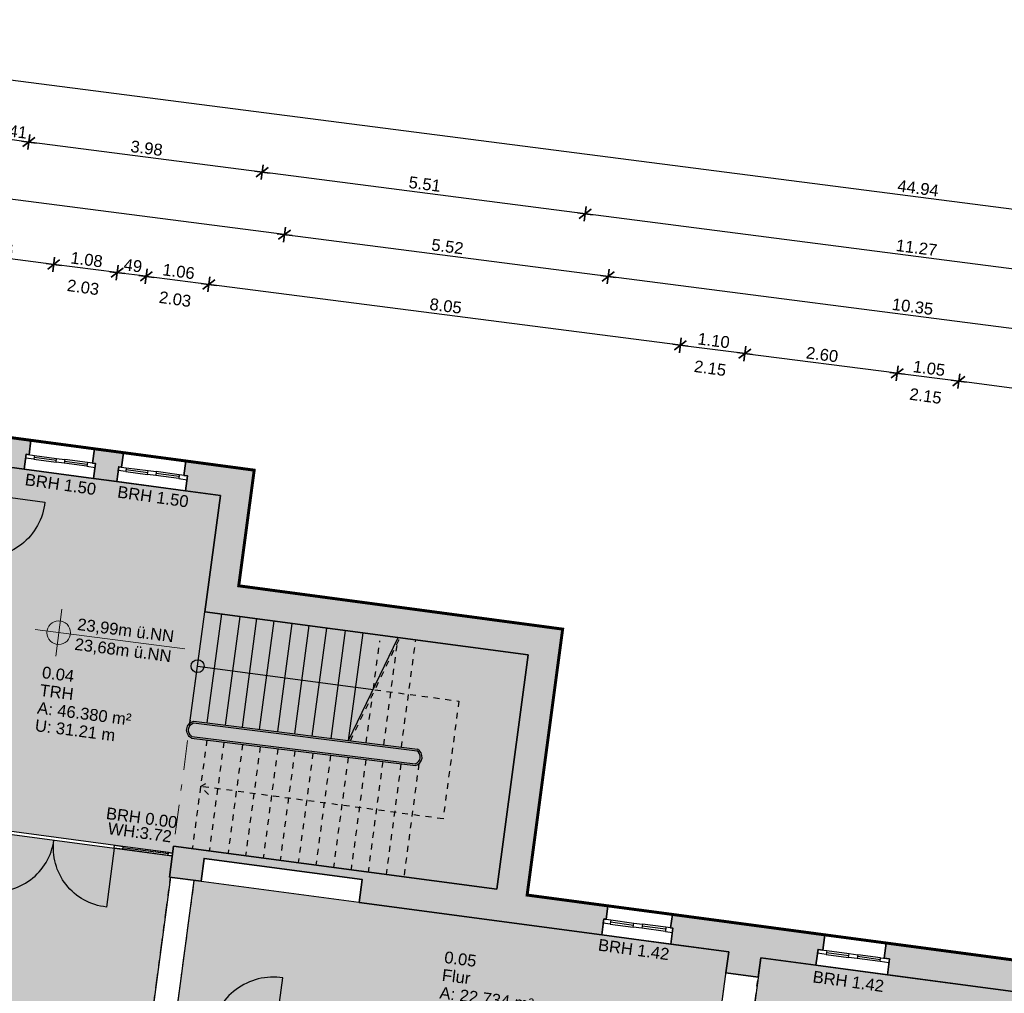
# Model space of a CAD drawing. Header units: metres. Extents: x 344112.5 to 344211.1, y 5709456.4 to 5709545.2.
# Tile 23 of 51: x 344128.7 to 344145.4, y 5709528.7 to 5709545.2. Entities that reach past the tile are written whole.
import ezdxf
from ezdxf.enums import TextEntityAlignment as Align

# ---------------------------------------------------------------- set-up
doc = ezdxf.new("R2010")
doc.units = ezdxf.units.M
doc.linetypes.add('AUSGEZOGEN', pattern=[0])
doc.linetypes.add('DASHDOT', pattern=[1, 0.5, -0.25, 0, -0.25])
for name, color, linetype in [('Bemassung', 7, 'Continuous'), ('Polygonflächen', 7, 'Continuous'), ('Öffnungen', 7, 'Continuous')]:
    doc.layers.add(name, color=color, linetype=linetype)
doc.layers.add('BGF', color=2, linetype='Continuous', plot=False)
for name, color, linetype, lineweight in [('Decke', 7, 'DASHDOT', 18), ('Fenster', 7, 'AUSGEZOGEN', 25), ('Geländer', 7, 'Continuous', 25), ('Schraffur', 8, 'Continuous', 25), ('Text', 7, 'Continuous', 13), ('Treppe', 7, 'AUSGEZOGEN', 25), ('Türen', 7, 'AUSGEZOGEN', 25), ('Wand', 7, 'AUSGEZOGEN', 35)]:
    doc.layers.add(name, color=color, linetype=linetype, lineweight=lineweight)
doc.styles.get("Standard").update_dxf_attribs({"font": 'arial.ttf'})
doc.dimstyles.new('1', dxfattribs={"dimtxt": 0.2, "dimasz": 0.005, "dimexe": 0.08, "dimexo": 0, "dimgap": 0.05, "dimtad": 3, "dimzin": 3, "dimdsep": 46, "dimtxsty": 'Standard', "dimblk": '1000hands_BEMPFEIL', "dimcen": 1, "dimdle": 0.08, "dimse1": 1, "dimse2": 1, "dimclre": 256, "dimazin": 2, "dimtfac": 1, "dimtix": 1, "dimtmove": 2, "dimatfit": 3, "dimldrblk": '1000hands_BEMPFEIL', "dimfxl": 1, "dimtolj": 1, "dimtzin": 0, "dimarcsym": 0})
doc.dimstyles.new('Copy of 1', dxfattribs={"dimtxt": 0.2, "dimasz": 0.005, "dimexe": 0.08, "dimexo": 0, "dimgap": 0.05, "dimtad": 3, "dimdec": 0, "dimlfac": 100, "dimzin": 3, "dimdsep": 46, "dimtxsty": 'Standard', "dimblk": '1000hands_BEMPFEIL', "dimcen": 1, "dimdle": 0.08, "dimse1": 1, "dimse2": 1, "dimclre": 256, "dimazin": 2, "dimtfac": 1, "dimtdec": 0, "dimtix": 1, "dimtmove": 2, "dimatfit": 3, "dimldrblk": '1000hands_BEMPFEIL', "dimfxl": 1, "dimtolj": 1, "dimtzin": 0, "dimarcsym": 0})

# ---------------------------------------------------------------- blocks, each defined once
blk = doc.blocks.new('1000hands_BEMPFEIL')
at = {"color": 0}
for p, q in [((-25.4, 0), (25.4, 0)), ((-18, -18), (18, 18)), ((0, -25.4), (0, 25.4))]:
    blk.add_line(p, q, dxfattribs=at)
blk = doc.blocks.new('*D300')
at = {"layer": 'Bemassung', "color": 0, "lineweight": -2, "transparency": 16777216}
blk.add_line((344147.104, 5709538.716), (344144.644, 5709539.034), dxfattribs=at)
at = {"layer": 'Defpoints', "color": 0, "transparency": 16777216}
for p in [(344144.639, 5709539.035), (344143.412, 5709529.528, 0), (344145.88, 5709529.199, 0)]:
    blk.add_point(p, dxfattribs=at)
at = {"layer": 'Bemassung', "color": 0, "lineweight": -2, "transparency": 16777216, "xscale": 0.005, "yscale": 0.005, "zscale": 0.005}
for p, rotation in [((344144.639, 5709539.035), 172.6453569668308), ((344147.108, 5709538.716), 352.6453569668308)]:
    blk.add_blockref('1000hands_BEMPFEIL', p, dxfattribs=dict(at, rotation=rotation))
at = {"layer": 'Bemassung', "color": 0, "transparency": 16777216, "insert": (344145.893, 5709539.026), "char_height": 0.2, "attachment_point": 5, "rotation": 352.6454}
blk.add_mtext('\\A1;2.49', dxfattribs=at)
blk = doc.blocks.new('*D301')
at = {"layer": 'Bemassung', "color": 0, "lineweight": -2, "transparency": 16777216}
blk.add_line((344144.634, 5709539.035), (344143.603, 5709539.168), dxfattribs=at)
at = {"layer": 'Defpoints', "color": 0, "transparency": 16777216}
for p in [(344143.598, 5709539.169), (344142.371, 5709529.667, 0), (344143.412, 5709529.528, 0)]:
    blk.add_point(p, dxfattribs=at)
at = {"layer": 'Bemassung', "color": 0, "lineweight": -2, "transparency": 16777216, "xscale": 0.005, "yscale": 0.005, "zscale": 0.005}
for p, rotation in [((344143.598, 5709539.169), 172.6453569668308), ((344144.639, 5709539.035), 352.6453569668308)]:
    blk.add_blockref('1000hands_BEMPFEIL', p, dxfattribs=dict(at, rotation=rotation))
at = {"layer": 'Bemassung', "color": 0, "transparency": 16777216, "insert": (344144.138, 5709539.253), "char_height": 0.2, "attachment_point": 5, "rotation": 352.6454}
blk.add_mtext('\\A1;1.05', dxfattribs=at)
blk = doc.blocks.new('*D302')
at = {"layer": 'Bemassung', "color": 0, "lineweight": -2, "transparency": 16777216}
blk.add_line((344143.593, 5709539.17), (344141.024, 5709539.501), dxfattribs=at)
at = {"layer": 'Defpoints', "color": 0, "transparency": 16777216}
for p in [(344141.019, 5709539.502), (344139.794, 5709530.012, 0), (344142.371, 5709529.667, 0)]:
    blk.add_point(p, dxfattribs=at)
at = {"layer": 'Bemassung', "color": 0, "lineweight": -2, "transparency": 16777216, "xscale": 0.005, "yscale": 0.005, "zscale": 0.005}
for p, rotation in [((344141.019, 5709539.502), 172.6453569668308), ((344143.598, 5709539.169), 352.6453569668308)]:
    blk.add_blockref('1000hands_BEMPFEIL', p, dxfattribs=dict(at, rotation=rotation))
at = {"layer": 'Bemassung', "color": 0, "transparency": 16777216, "insert": (344142.328, 5709539.486), "char_height": 0.2, "attachment_point": 5, "rotation": 352.6454}
blk.add_mtext('\\A1;2.60', dxfattribs=at)
blk = doc.blocks.new('*D303')
at = {"layer": 'Bemassung', "color": 0, "lineweight": -2, "transparency": 16777216}
blk.add_line((344141.014, 5709539.502), (344139.933, 5709539.642), dxfattribs=at)
at = {"layer": 'Defpoints', "color": 0, "transparency": 16777216}
for p in [(344139.928, 5709539.643), (344138.704, 5709530.157, 0), (344139.794, 5709530.012, 0)]:
    blk.add_point(p, dxfattribs=at)
at = {"layer": 'Bemassung', "color": 0, "lineweight": -2, "transparency": 16777216, "xscale": 0.005, "yscale": 0.005, "zscale": 0.005}
for p, rotation in [((344139.928, 5709539.643), 172.6453569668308), ((344141.019, 5709539.502), 352.6453569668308)]:
    blk.add_blockref('1000hands_BEMPFEIL', p, dxfattribs=dict(at, rotation=rotation))
at = {"layer": 'Bemassung', "color": 0, "transparency": 16777216, "insert": (344140.493, 5709539.723), "char_height": 0.2, "attachment_point": 5, "rotation": 352.6454}
blk.add_mtext('\\A1;1.10', dxfattribs=at)
blk = doc.blocks.new('*D304')
at = {"layer": 'Bemassung', "color": 0, "lineweight": -2, "transparency": 16777216}
blk.add_line((344139.923, 5709539.643), (344131.953, 5709540.672), dxfattribs=at)
at = {"layer": 'Defpoints', "color": 0, "transparency": 16777216}
for p in [(344131.949, 5709540.673), (344131.563, 5709537.685, 0), (344138.704, 5709530.157, 0)]:
    blk.add_point(p, dxfattribs=at)
at = {"layer": 'Bemassung', "color": 0, "lineweight": -2, "transparency": 16777216, "xscale": 0.005, "yscale": 0.005, "zscale": 0.005}
for p, rotation in [((344131.949, 5709540.673), 172.6453569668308), ((344139.928, 5709539.643), 352.6453569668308)]:
    blk.add_blockref('1000hands_BEMPFEIL', p, dxfattribs=dict(at, rotation=rotation))
at = {"layer": 'Bemassung', "color": 0, "transparency": 16777216, "insert": (344135.958, 5709540.308), "char_height": 0.2, "attachment_point": 5, "rotation": 352.6454}
blk.add_mtext('\\A1;8.05', dxfattribs=at)
blk = doc.blocks.new('*D305')
at = {"layer": 'Bemassung', "color": 0, "lineweight": -2, "transparency": 16777216}
blk.add_line((344131.944, 5709540.673), (344130.897, 5709540.808), dxfattribs=at)
at = {"layer": 'Defpoints', "color": 0, "transparency": 16777216}
for p in [(344130.892, 5709540.809), (344130.507, 5709537.826, 0), (344131.563, 5709537.685, 0)]:
    blk.add_point(p, dxfattribs=at)
at = {"layer": 'Bemassung', "color": 0, "lineweight": -2, "transparency": 16777216, "xscale": 0.005, "yscale": 0.005, "zscale": 0.005}
for p, rotation in [((344130.892, 5709540.809), 172.6453569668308), ((344131.949, 5709540.673), 352.6453569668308)]:
    blk.add_blockref('1000hands_BEMPFEIL', p, dxfattribs=dict(at, rotation=rotation))
at = {"layer": 'Bemassung', "color": 0, "transparency": 16777216, "insert": (344131.44, 5709540.892), "char_height": 0.2, "attachment_point": 5, "rotation": 352.6454}
blk.add_mtext('\\A1;1.06', dxfattribs=at)
blk = doc.blocks.new('*D306')
at = {"layer": 'Bemassung', "color": 0, "lineweight": -2, "transparency": 16777216}
blk.add_line((344130.887, 5709540.81), (344130.406, 5709540.872), dxfattribs=at)
at = {"layer": 'Defpoints', "color": 0, "transparency": 16777216}
for p in [(344130.401, 5709540.872), (344130.017, 5709537.891, 0), (344130.507, 5709537.826, 0)]:
    blk.add_point(p, dxfattribs=at)
at = {"layer": 'Bemassung', "color": 0, "lineweight": -2, "transparency": 16777216, "xscale": 0.005, "yscale": 0.005, "zscale": 0.005}
for p, rotation in [((344130.401, 5709540.872), 172.6453569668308), ((344130.892, 5709540.809), 352.6453569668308)]:
    blk.add_blockref('1000hands_BEMPFEIL', p, dxfattribs=dict(at, rotation=rotation))
at = {"layer": 'Bemassung', "color": 0, "transparency": 16777216, "insert": (344130.666, 5709540.991), "char_height": 0.2, "attachment_point": 5, "rotation": 352.6454}
blk.add_mtext('\\A1;49', dxfattribs=at)
blk = doc.blocks.new('*D307')
at = {"layer": 'Bemassung', "color": 0, "lineweight": -2, "transparency": 16777216}
blk.add_line((344130.396, 5709540.873), (344129.33, 5709541.01), dxfattribs=at)
at = {"layer": 'Defpoints', "color": 0, "transparency": 16777216}
for p in [(344129.325, 5709541.011), (344128.941, 5709538.035, 0), (344130.017, 5709537.891, 0)]:
    blk.add_point(p, dxfattribs=at)
at = {"layer": 'Bemassung', "color": 0, "lineweight": -2, "transparency": 16777216, "xscale": 0.005, "yscale": 0.005, "zscale": 0.005}
for p, rotation in [((344129.325, 5709541.011), 172.6453569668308), ((344130.401, 5709540.872), 352.6453569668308)]:
    blk.add_blockref('1000hands_BEMPFEIL', p, dxfattribs=dict(at, rotation=rotation))
at = {"layer": 'Bemassung', "color": 0, "transparency": 16777216, "insert": (344129.883, 5709541.093), "char_height": 0.2, "attachment_point": 5, "rotation": 352.6454}
blk.add_mtext('\\A1;1.08', dxfattribs=at)
blk = doc.blocks.new('*D308')
at = {"layer": 'Bemassung', "color": 0, "lineweight": -2, "transparency": 16777216}
blk.add_line((344129.32, 5709541.012), (344127.386, 5709541.261), dxfattribs=at)
at = {"layer": 'Defpoints', "color": 0, "transparency": 16777216}
for p in [(344127.381, 5709541.262), (344126.998, 5709538.294, 0), (344128.941, 5709538.035, 0)]:
    blk.add_point(p, dxfattribs=at)
at = {"layer": 'Bemassung', "color": 0, "lineweight": -2, "transparency": 16777216, "xscale": 0.005, "yscale": 0.005, "zscale": 0.005}
for p, rotation in [((344127.381, 5709541.262), 172.6453569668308), ((344129.325, 5709541.011), 352.6453569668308)]:
    blk.add_blockref('1000hands_BEMPFEIL', p, dxfattribs=dict(at, rotation=rotation))
at = {"layer": 'Bemassung', "color": 0, "transparency": 16777216, "insert": (344128.373, 5709541.287), "char_height": 0.2, "attachment_point": 5, "rotation": 352.6454}
blk.add_mtext('\\A1;1.96', dxfattribs=at)
blk = doc.blocks.new('*D313')
at = {"layer": 'Bemassung', "color": 0, "lineweight": -2, "transparency": 16777216}
blk.add_line((344148.967, 5709539.484), (344138.713, 5709540.808), dxfattribs=at)
at = {"layer": 'Defpoints', "color": 0, "transparency": 16777216}
for p in [(344138.708, 5709540.808), (344137.937, 5709534.84, 0), (344148.195, 5709533.459, 0)]:
    blk.add_point(p, dxfattribs=at)
at = {"layer": 'Bemassung', "color": 0, "lineweight": -2, "transparency": 16777216, "xscale": 0.005, "yscale": 0.005, "zscale": 0.005}
for p, rotation in [((344138.708, 5709540.808), 172.6453569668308), ((344148.972, 5709539.484), 352.6453569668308)]:
    blk.add_blockref('1000hands_BEMPFEIL', p, dxfattribs=dict(at, rotation=rotation))
at = {"layer": 'Bemassung', "color": 0, "transparency": 16777216, "insert": (344143.859, 5709540.297), "char_height": 0.2, "attachment_point": 5, "rotation": 352.6454}
blk.add_mtext('\\A1;10.35', dxfattribs=at)
blk = doc.blocks.new('*D258')
at = {"layer": 'Bemassung', "color": 0, "lineweight": -2, "transparency": 16777216}
blk.add_line((344138.703, 5709540.809), (344133.237, 5709541.515), dxfattribs=at)
at = {"layer": 'Defpoints', "color": 0, "transparency": 16777216}
for p in [(344133.232, 5709541.515), (344132.718, 5709537.53, 0), (344137.937, 5709534.84, 0)]:
    blk.add_point(p, dxfattribs=at)
at = {"layer": 'Bemassung', "color": 0, "lineweight": -2, "transparency": 16777216, "xscale": 0.005, "yscale": 0.005, "zscale": 0.005}
for p, rotation in [((344133.232, 5709541.515), 172.6453569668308), ((344138.708, 5709540.808), 352.6453569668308)]:
    blk.add_blockref('1000hands_BEMPFEIL', p, dxfattribs=dict(at, rotation=rotation))
at = {"layer": 'Bemassung', "color": 0, "transparency": 16777216, "insert": (344135.989, 5709541.313), "char_height": 0.2, "attachment_point": 5, "rotation": 352.6454}
blk.add_mtext('\\A1;5.52', dxfattribs=at)
blk = doc.blocks.new('*D259')
at = {"layer": 'Bemassung', "color": 0, "lineweight": -2, "transparency": 16777216}
blk.add_line((344133.227, 5709541.516), (344121.397, 5709543.043), dxfattribs=at)
at = {"layer": 'Defpoints', "color": 0, "transparency": 16777216}
for p in [(344121.392, 5709543.043), (344120.884, 5709539.111, 0), (344132.718, 5709537.53, 0)]:
    blk.add_point(p, dxfattribs=at)
at = {"layer": 'Bemassung', "color": 0, "lineweight": -2, "transparency": 16777216, "xscale": 0.005, "yscale": 0.005, "zscale": 0.005}
for p, rotation in [((344121.392, 5709543.043), 172.6453569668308), ((344133.232, 5709541.515), 352.6453569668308)]:
    blk.add_blockref('1000hands_BEMPFEIL', p, dxfattribs=dict(at, rotation=rotation))
at = {"layer": 'Bemassung', "color": 0, "transparency": 16777216, "insert": (344127.331, 5709542.43), "char_height": 0.2, "attachment_point": 5, "rotation": 352.6454}
blk.add_mtext('\\A1;11.94', dxfattribs=at)
blk = doc.blocks.new('*D267')
at = {"layer": 'Bemassung', "color": 0, "lineweight": -2, "transparency": 16777216}
blk.add_line((344149.49, 5709540.425), (344138.323, 5709541.866), dxfattribs=at)
at = {"layer": 'Defpoints', "color": 0, "transparency": 16777216}
for p in [(344138.318, 5709541.867), (344137.354, 5709534.404, 0), (344148.538, 5709533.01, 0)]:
    blk.add_point(p, dxfattribs=at)
at = {"layer": 'Bemassung', "color": 0, "lineweight": -2, "transparency": 16777216, "xscale": 0.005, "yscale": 0.005, "zscale": 0.005}
for p, rotation in [((344138.318, 5709541.867), 172.6453569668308), ((344149.495, 5709540.424), 352.6453569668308)]:
    blk.add_blockref('1000hands_BEMPFEIL', p, dxfattribs=dict(at, rotation=rotation))
at = {"layer": 'Bemassung', "color": 0, "transparency": 16777216, "insert": (344143.926, 5709541.295), "char_height": 0.2, "attachment_point": 5, "rotation": 352.6454}
blk.add_mtext('\\A1;11.27', dxfattribs=at)
blk = doc.blocks.new('*D268')
at = {"layer": 'Bemassung', "color": 0, "lineweight": -2, "transparency": 16777216}
blk.add_line((344138.313, 5709541.868), (344132.857, 5709542.572), dxfattribs=at)
at = {"layer": 'Defpoints', "color": 0, "transparency": 16777216}
for p in [(344132.852, 5709542.572), (344132.146, 5709537.102, 0), (344137.354, 5709534.404, 0)]:
    blk.add_point(p, dxfattribs=at)
at = {"layer": 'Bemassung', "color": 0, "lineweight": -2, "transparency": 16777216, "xscale": 0.005, "yscale": 0.005, "zscale": 0.005}
for p, rotation in [((344132.852, 5709542.572), 172.6453569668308), ((344138.318, 5709541.867), 352.6453569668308)]:
    blk.add_blockref('1000hands_BEMPFEIL', p, dxfattribs=dict(at, rotation=rotation))
at = {"layer": 'Bemassung', "color": 0, "transparency": 16777216, "insert": (344135.604, 5709542.371), "char_height": 0.2, "attachment_point": 5, "rotation": 352.6454}
blk.add_mtext('\\A1;5.51', dxfattribs=at)
blk = doc.blocks.new('*D269')
at = {"layer": 'Bemassung', "color": 0, "lineweight": -2, "transparency": 16777216}
blk.add_line((344132.847, 5709542.573), (344128.909, 5709543.081), dxfattribs=at)
at = {"layer": 'Defpoints', "color": 0, "transparency": 16777216}
for p in [(344128.904, 5709543.082), (344128.201, 5709537.629, 0), (344132.146, 5709537.102, 0)]:
    blk.add_point(p, dxfattribs=at)
at = {"layer": 'Bemassung', "color": 0, "lineweight": -2, "transparency": 16777216, "xscale": 0.005, "yscale": 0.005, "zscale": 0.005}
for p, rotation in [((344128.904, 5709543.082), 172.6453569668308), ((344132.852, 5709542.572), 352.6453569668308)]:
    blk.add_blockref('1000hands_BEMPFEIL', p, dxfattribs=dict(at, rotation=rotation))
at = {"layer": 'Bemassung', "color": 0, "transparency": 16777216, "insert": (344130.898, 5709542.978), "char_height": 0.2, "attachment_point": 5, "rotation": 352.6454}
blk.add_mtext('\\A1;3.98', dxfattribs=at)
blk = doc.blocks.new('*D270')
at = {"layer": 'Bemassung', "color": 0, "lineweight": -2, "transparency": 16777216}
blk.add_line((344128.899, 5709543.083), (344128.503, 5709543.134), dxfattribs=at)
at = {"layer": 'Defpoints', "color": 0, "transparency": 16777216}
for p in [(344128.498, 5709543.134), (344127.795, 5709537.684, 0), (344128.201, 5709537.629, 0)]:
    blk.add_point(p, dxfattribs=at)
at = {"layer": 'Bemassung', "color": 0, "lineweight": -2, "transparency": 16777216, "xscale": 0.005, "yscale": 0.005, "zscale": 0.005}
for p, rotation in [((344128.498, 5709543.134), 172.6453569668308), ((344128.904, 5709543.082), 352.6453569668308)]:
    blk.add_blockref('1000hands_BEMPFEIL', p, dxfattribs=dict(at, rotation=rotation))
at = {"layer": 'Bemassung', "color": 0, "transparency": 16777216, "insert": (344128.72, 5709543.257), "char_height": 0.2, "attachment_point": 5, "rotation": 352.6454}
blk.add_mtext('\\A1;41', dxfattribs=at)
blk = doc.blocks.new('*D46')
at = {"layer": 'Bemassung', "color": 0, "lineweight": -2, "transparency": 16777216}
blk.add_line((344166.211, 5709539.275), (344121.653, 5709545.026), dxfattribs=at)
at = {"layer": 'Defpoints', "color": 0, "transparency": 16777216}
for p in [(344121.648, 5709545.027), (344120.884, 5709539.111, 0), (344165.434, 5709533.214, 0)]:
    blk.add_point(p, dxfattribs=at)
at = {"layer": 'Bemassung', "color": 0, "lineweight": -2, "transparency": 16777216, "xscale": 0.005, "yscale": 0.005, "zscale": 0.005}
for p, rotation in [((344121.648, 5709545.027), 172.6453569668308), ((344166.216, 5709539.274), 352.6453569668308)]:
    blk.add_blockref('1000hands_BEMPFEIL', p, dxfattribs=dict(at, rotation=rotation))
at = {"layer": 'Bemassung', "color": 0, "transparency": 16777216, "insert": (344143.952, 5709542.301), "char_height": 0.2, "attachment_point": 5, "rotation": 352.6454}
blk.add_mtext('\\A1;44.94', dxfattribs=at)
blk = doc.blocks.new('*D35')
at = {"layer": 'Bemassung', "color": 0, "lineweight": -2, "transparency": 16777216}
blk.add_line((344112.605, 5709515.749), (344115.706, 5709539.775), dxfattribs=at)
at = {"layer": 'Defpoints', "color": 0, "transparency": 16777216}
for p in [(344115.707, 5709539.78), (344120.884, 5709539.111, 0), (344150.937, 5709510.797, 0)]:
    blk.add_point(p, dxfattribs=at)
at = {"layer": 'Bemassung', "color": 0, "lineweight": -2, "transparency": 16777216, "xscale": 0.005, "yscale": 0.005, "zscale": 0.005}
for p, rotation in [((344115.707, 5709539.78), 82.6453569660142), ((344112.605, 5709515.744), 262.6453569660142)]:
    blk.add_blockref('1000hands_BEMPFEIL', p, dxfattribs=dict(at, rotation=rotation))
at = {"layer": 'Bemassung', "color": 0, "transparency": 16777216, "insert": (344114.005, 5709527.781), "char_height": 0.2, "attachment_point": 5, "rotation": 82.6454}
blk.add_mtext('\\A1;24.23', dxfattribs=at)

msp = doc.modelspace()

# ---------------------------------------------------------------- hatches: boundary and pattern name
at = {"layer": 'Polygonflächen'}
h = msp.add_hatch(color=254, dxfattribs=at)
h.dxf.hatch_style = 1
h.paths.add_polyline_path([(344137.354, 5709534.404), (344131.883, 5709535.135), (344132.146, 5709537.102), (344128.201, 5709537.629), (344127.392, 5709531.578), (344131.337, 5709531.051), (344131.353, 5709531.17), (344136.825, 5709530.439)])
h = msp.add_hatch(color=254, dxfattribs=at)
h.dxf.hatch_style = 1
h.paths.add_polyline_path([(344131.303, 5709530.642), (344131.283, 5709530.645), (344131.331, 5709531.001), (344127.386, 5709531.529), (344126.872, 5709527.461), (344125.906, 5709520.225), (344129.841, 5709519.699)])
h = msp.add_hatch(color=254, dxfattribs=at)
h.dxf.hatch_style = 1
h.paths.add_polyline_path([(344140.749, 5709529.38), (344131.699, 5709530.589), (344131.369, 5709528.121), (344140.419, 5709526.912)])
h = msp.add_hatch(color=254, dxfattribs=at)
h.dxf.hatch_style = 1
edge = h.paths.add_edge_path()
edge.add_line((344153.135, 5709527.694), (344149.517, 5709528.178))
edge.add_line((344149.517, 5709528.178), (344149.346, 5709528.459))
edge.add_line((344149.346, 5709528.459), (344149.24, 5709528.473))
edge.add_line((344149.24, 5709528.473), (344148.335, 5709528.594))
edge.add_line((344148.335, 5709528.594), (344148.252, 5709528.605))
edge.add_arc((344148.4, 5709528.266), 0.37, 113.4399, 137.4021)
edge.add_arc((344150.626, 5709526.057), 3.505, 135.4533, 138.4934)
edge.add_line((344148, 5709528.38), (344141.29, 5709529.277))
edge.add_line((344141.29, 5709529.277), (344140.985, 5709526.997))
edge.add_line((344140.985, 5709526.997), (344141.382, 5709526.905))
edge.add_line((344141.382, 5709526.905), (344141.365, 5709526.775))
edge.add_line((344141.365, 5709526.775), (344152.808, 5709525.246))
edge.add_line((344152.808, 5709525.246), (344153.135, 5709527.694))
at = {"layer": 'Schraffur'}
h = msp.add_hatch(color=256, dxfattribs=at)
h.dxf.hatch_style = 1
h.paths.add_polyline_path([(344128.941, 5709538.035), (344126.998, 5709538.294), (344126.961, 5709538.017), (344127.06, 5709538.004), (344127.031, 5709537.786), (344127.795, 5709537.684), (344127.728, 5709537.183), (344128.134, 5709537.129), (344128.201, 5709537.629), (344128.825, 5709537.546), (344128.859, 5709537.799), (344128.909, 5709537.792)])
h = msp.add_hatch(color=256, dxfattribs=at)
h.dxf.hatch_style = 1
h.paths.add_polyline_path([(344130.507, 5709537.826), (344130.017, 5709537.891), (344129.984, 5709537.648), (344130.034, 5709537.642), (344130, 5709537.389), (344130.391, 5709537.337), (344130.425, 5709537.589), (344130.475, 5709537.583)])
h = msp.add_hatch(color=256, dxfattribs=at)
h.dxf.hatch_style = 1
h.paths.add_polyline_path([(344132.718, 5709537.53), (344131.563, 5709537.685), (344131.53, 5709537.442), (344131.59, 5709537.434), (344131.556, 5709537.181), (344132.146, 5709537.102), (344131.883, 5709535.135), (344137.354, 5709534.404), (344136.825, 5709530.439), (344131.353, 5709531.17), (344131.283, 5709530.645), (344131.818, 5709530.573), (344131.87, 5709530.96), (344134.546, 5709530.602), (344134.494, 5709530.215), (344138.598, 5709529.667), (344138.634, 5709529.935), (344138.673, 5709529.929), (344138.704, 5709530.157), (344137.336, 5709530.34), (344137.937, 5709534.84), (344132.456, 5709535.573)])
h = msp.add_hatch(color=256, dxfattribs=at)
h.dxf.hatch_style = 1
h.paths.add_polyline_path([(344142.258, 5709529.42), (344142.337, 5709529.41), (344142.371, 5709529.667), (344139.794, 5709530.012), (344139.764, 5709529.784), (344139.803, 5709529.778), (344139.768, 5709529.511), (344140.749, 5709529.38), (344140.701, 5709529.023), (344141.246, 5709528.95), (344141.29, 5709529.277), (344142.222, 5709529.153)])
h = msp.add_hatch(color=256, dxfattribs=at)
h.dxf.hatch_style = 1
h.paths.add_polyline_path([(344145.768, 5709528.961), (344145.847, 5709528.951), (344145.88, 5709529.199), (344143.412, 5709529.528), (344143.378, 5709529.271), (344143.467, 5709529.259), (344143.431, 5709528.991), (344145.731, 5709528.684)])
at = {"layer": 'Text'}
h = msp.add_hatch(color=256, dxfattribs=at)
h.dxf.hatch_style = 1
h.paths.add_polyline_path([(344129.608, 5709534.754), (344129.212, 5709534.805, 1)])

# ---------------------------------------------------------------- linework, layer by layer
at = {"layer": 'BGF', "const_width": 0.05, "elevation": 0}
msp.add_lwpolyline([(344120.884, 5709539.111), (344122.191, 5709538.937), (344123.807, 5709538.721), (344125.393, 5709538.509), (344126.998, 5709538.294), (344128.941, 5709538.035), (344130.017, 5709537.891), (344130.507, 5709537.826), (344131.563, 5709537.685), (344132.718, 5709537.53), (344132.456, 5709535.573), (344137.937, 5709534.84), (344137.336, 5709530.34), (344138.704, 5709530.157), (344139.794, 5709530.012), (344142.371, 5709529.667), (344143.412, 5709529.528), (344145.88, 5709529.199)], dxfattribs=at)
at = {"layer": 'Decke', "elevation": 0}
for points in [[(344131.883, 5709535.135), (344131.353, 5709531.17)], [(344134.494, 5709530.215), (344131.818, 5709530.573)]]:
    msp.add_lwpolyline(points, dxfattribs=at)
at = {"layer": 'Fenster', "elevation": 0}
for points in [[(344128.989, 5709537.716), (344128.851, 5709537.734), (344128.859, 5709537.799), (344128.998, 5709537.78)], [(344129.505, 5709537.647), (344129.366, 5709537.665), (344129.375, 5709537.73), (344129.513, 5709537.711)], [(344129.886, 5709537.596), (344130.025, 5709537.577), (344130.034, 5709537.642), (344129.895, 5709537.66)], [(344130.545, 5709537.508), (344130.417, 5709537.525), (344130.425, 5709537.589), (344130.554, 5709537.572)], [(344131.051, 5709537.44), (344130.912, 5709537.459), (344130.921, 5709537.523), (344131.06, 5709537.505)], [(344131.443, 5709537.388), (344131.581, 5709537.369), (344131.59, 5709537.434), (344131.451, 5709537.452)], [(344130.488, 5709531.114), (344130.349, 5709531.133), (344130.356, 5709531.182), (344130.495, 5709531.164)], [(344131.331, 5709531.001), (344131.261, 5709531.011), (344131.268, 5709531.06), (344131.337, 5709531.051)], [(344138.743, 5709529.849), (344138.624, 5709529.865), (344138.634, 5709529.935), (344138.753, 5709529.919)], [(344139.279, 5709529.778), (344139.13, 5709529.798), (344139.139, 5709529.867), (344139.288, 5709529.847)], [(344139.675, 5709529.725), (344139.794, 5709529.709), (344139.803, 5709529.778), (344139.684, 5709529.794)], [(344142.398, 5709529.336), (344142.249, 5709529.356), (344142.258, 5709529.42), (344142.406, 5709529.4)], [(344142.923, 5709529.266), (344142.774, 5709529.286), (344142.783, 5709529.35), (344142.932, 5709529.33)], [(344143.458, 5709529.194), (344143.309, 5709529.214), (344143.318, 5709529.279), (344143.467, 5709529.259)]]:
    msp.add_lwpolyline(points, close=True, dxfattribs=at)
for points in [[(344128.989, 5709537.716), (344129.366, 5709537.665)], [(344128.994, 5709537.748), (344129.37, 5709537.698)], [(344128.998, 5709537.78), (344129.375, 5709537.73)], [(344129.895, 5709537.66), (344129.513, 5709537.711)], [(344129.886, 5709537.596), (344129.505, 5709537.647)], [(344129.891, 5709537.628), (344129.509, 5709537.679)], [(344130.55, 5709537.54), (344130.917, 5709537.491)], [(344130.554, 5709537.572), (344130.921, 5709537.523)], [(344130.545, 5709537.508), (344130.912, 5709537.459)], [(344131.443, 5709537.388), (344131.051, 5709537.44)], [(344131.447, 5709537.42), (344131.055, 5709537.472)], [(344131.451, 5709537.452), (344131.06, 5709537.505)], [(344131.261, 5709531.011), (344130.488, 5709531.114)], [(344131.265, 5709531.035), (344130.491, 5709531.139)], [(344131.268, 5709531.06), (344130.495, 5709531.164)], [(344138.748, 5709529.884), (344139.135, 5709529.833)], [(344138.753, 5709529.919), (344139.139, 5709529.867)], [(344138.743, 5709529.849), (344139.13, 5709529.798)], [(344139.675, 5709529.725), (344139.279, 5709529.778)], [(344139.68, 5709529.76), (344139.283, 5709529.813)], [(344139.684, 5709529.794), (344139.288, 5709529.847)], [(344142.406, 5709529.4), (344142.783, 5709529.35)], [(344142.398, 5709529.336), (344142.774, 5709529.286)], [(344142.402, 5709529.368), (344142.779, 5709529.318)], [(344143.309, 5709529.214), (344142.923, 5709529.266)], [(344143.314, 5709529.246), (344142.927, 5709529.298)], [(344143.318, 5709529.279), (344142.932, 5709529.33)]]:
    msp.add_lwpolyline(points, dxfattribs=at)
at = {"layer": 'Geländer', "elevation": 0}
for points in [[(344131.658, 5709532.996, -0.701905), (344131.696, 5709533.283, -0.644249)], [(344131.662, 5709533.025, -0.624784), (344131.692, 5709533.253)], [(344135.443, 5709532.56, 0.644249), (344135.471, 5709532.779)], [(344135.446, 5709532.53, 0.676693), (344135.481, 5709532.808, 0.644249)]]:
    msp.add_lwpolyline(points, format="xyb", dxfattribs=at)
for points in [[(344131.692, 5709533.253), (344135.473, 5709532.779)], [(344131.696, 5709533.283), (344135.481, 5709532.808)], [(344131.658, 5709532.996), (344135.446, 5709532.53)], [(344131.662, 5709533.025), (344135.443, 5709532.56)]]:
    msp.add_lwpolyline(points, dxfattribs=at)
at = {"layer": 'Polygonflächen', "elevation": 0}
for points in [[(344127.392, 5709531.578), (344128.201, 5709537.629), (344132.146, 5709537.102), (344131.883, 5709535.135), (344137.354, 5709534.404), (344136.825, 5709530.439), (344131.353, 5709531.17), (344131.337, 5709531.051), (344127.392, 5709531.578)], [(344125.906, 5709520.225), (344126.872, 5709527.461), (344127.386, 5709531.529), (344131.331, 5709531.001), (344131.283, 5709530.645), (344131.303, 5709530.642), (344129.841, 5709519.699), (344125.906, 5709520.225)], [(344140.419, 5709526.912), (344140.749, 5709529.38), (344131.699, 5709530.589), (344131.369, 5709528.121), (344140.419, 5709526.912)]]:
    msp.add_lwpolyline(points, dxfattribs=at)
msp.add_lwpolyline([(344152.808, 5709525.246), (344153.135, 5709527.694), (344149.517, 5709528.178), (344149.346, 5709528.459), (344149.24, 5709528.473), (344148.335, 5709528.594), (344148.252, 5709528.605, 0.100137), (344148.132, 5709528.522, 0.012845), (344148, 5709528.38), (344141.29, 5709529.277), (344140.985, 5709526.997), (344141.382, 5709526.905), (344141.365, 5709526.775)], format="xyb", close=True, dxfattribs=at)
at = {"layer": 'Text'}
for p, q in [((344129.359, 5709534.383), (344129.461, 5709535.176)), ((344129.013, 5709534.831), (344131.542, 5709534.504))]:
    msp.add_line(p, q, dxfattribs=at)
msp.add_circle((344129.41, 5709534.78), 0.2, dxfattribs=at)
at = {"layer": 'Treppe', "elevation": 0}
for points in [[(344131.631, 5709533.252), (344131.883, 5709535.135)], [(344131.924, 5709533.254), (344132.17, 5709535.096)], [(344132.232, 5709533.216), (344132.478, 5709535.055)], [(344132.52, 5709533.18), (344132.765, 5709535.017)], [(344132.807, 5709533.144), (344133.053, 5709534.978)], [(344133.115, 5709533.105), (344133.36, 5709534.937)], [(344133.403, 5709533.069), (344133.647, 5709534.899)], [(344133.7, 5709533.031), (344133.945, 5709534.859)], [(344134.018, 5709532.991), (344134.262, 5709534.817)], [(344134.316, 5709532.954), (344134.559, 5709534.777)], [(344134.316, 5709532.954), (344135.154, 5709534.7)], [(344131.76, 5709534.214), (344134.433, 5709533.857)], [(344134.436, 5709533.856), (344134.73, 5709533.817)]]:
    msp.add_lwpolyline(points, dxfattribs=at)
at = {"layer": 'Treppe', "linetype": 'DASHDOT', "ltscale": 0.1, "elevation": 0}
for points in [[(344134.346, 5709532.95), (344135.185, 5709534.696)], [(344134.735, 5709533.827), (344134.844, 5709534.643)], [(344134.911, 5709532.879), (344135.154, 5709534.698)], [(344135.209, 5709532.842), (344135.451, 5709534.658)], [(344134.613, 5709532.917), (344134.722, 5709533.733)], [(344134.761, 5709533.813), (344136.181, 5709533.623)], [(344136.181, 5709533.623), (344135.914, 5709531.63)], [(344131.916, 5709532.964), (344131.67, 5709531.128)], [(344132.204, 5709532.929), (344131.958, 5709531.089)], [(344132.521, 5709532.89), (344132.275, 5709531.047)], [(344132.819, 5709532.853), (344132.572, 5709531.007)], [(344133.117, 5709532.816), (344132.87, 5709530.967)], [(344133.405, 5709532.781), (344133.157, 5709530.929)], [(344133.712, 5709532.743), (344133.464, 5709530.888)], [(344134.01, 5709532.706), (344133.762, 5709530.848)], [(344134.308, 5709532.67), (344134.059, 5709530.808)], [(344134.606, 5709532.633), (344134.356, 5709530.769)], [(344134.893, 5709532.598), (344134.644, 5709530.73)], [(344135.201, 5709532.56), (344134.951, 5709530.689)], [(344135.504, 5709532.56), (344135.249, 5709530.649)], [(344131.947, 5709532.041), (344131.811, 5709532.178), (344131.979, 5709532.273)], [(344135.914, 5709531.63), (344131.811, 5709532.178)]]:
    msp.add_lwpolyline(points, dxfattribs=at)
at = {"layer": 'Treppe'}
msp.add_circle((344131.76, 5709534.214, 0), 0.109, dxfattribs=at)
at = {"layer": 'Türen', "elevation": 0}
for points in [[(344128.134, 5709537.129), (344129.178, 5709536.989, -0.419358), (344127.991, 5709536.058, -0.414214)], [(344128.308, 5709531.405), (344128.174, 5709530.41, 0.419358), (344129.328, 5709531.269, 0.414214)], [(344130.349, 5709531.133), (344130.216, 5709530.137, -0.419358), (344129.328, 5709531.269, -0.414214)], [(344133.064, 5709527.894), (344133.204, 5709528.938, 0.419358), (344131.994, 5709528.037, 0.414214)]]:
    msp.add_lwpolyline(points, format="xyb", dxfattribs=at)
at = {"layer": 'Wand', "elevation": 0}
for points in [[(344128.941, 5709538.035), (344126.998, 5709538.294)], [(344128.941, 5709538.035), (344128.909, 5709537.792), (344128.859, 5709537.799), (344128.825, 5709537.546)], [(344130.017, 5709537.891), (344128.941, 5709538.035)], [(344130.017, 5709537.891), (344129.984, 5709537.648), (344130.034, 5709537.642), (344130, 5709537.389)], [(344130.507, 5709537.826), (344130.017, 5709537.891)], [(344130.507, 5709537.826), (344130.475, 5709537.583), (344130.425, 5709537.589), (344130.391, 5709537.337)], [(344131.563, 5709537.685), (344130.507, 5709537.826)], [(344128.825, 5709537.546), (344128.201, 5709537.629)], [(344130, 5709537.389), (344128.825, 5709537.546)], [(344131.563, 5709537.685), (344131.53, 5709537.442), (344131.59, 5709537.434), (344131.556, 5709537.181)], [(344132.718, 5709537.53), (344131.563, 5709537.685)], [(344130.391, 5709537.337), (344130, 5709537.389)], [(344132.718, 5709537.53), (344132.456, 5709535.573)], [(344131.556, 5709537.181), (344130.391, 5709537.337)], [(344132.146, 5709537.102), (344131.556, 5709537.181)], [(344132.146, 5709537.102), (344131.883, 5709535.135)], [(344132.456, 5709535.573), (344137.937, 5709534.84)], [(344131.883, 5709535.135), (344137.354, 5709534.404)], [(344137.336, 5709530.34), (344137.937, 5709534.84)], [(344136.825, 5709530.439), (344137.354, 5709534.404)], [(344131.353, 5709531.17), (344131.283, 5709530.645)], [(344136.825, 5709530.439), (344131.353, 5709531.17)], [(344131.818, 5709530.573), (344131.87, 5709530.96), (344134.546, 5709530.602), (344134.494, 5709530.215)], [(344131.818, 5709530.573), (344131.283, 5709530.645)], [(344138.598, 5709529.667), (344134.494, 5709530.215)], [(344138.704, 5709530.157), (344137.336, 5709530.34)], [(344138.704, 5709530.157), (344138.673, 5709529.929), (344138.634, 5709529.935), (344138.598, 5709529.667)], [(344139.794, 5709530.012), (344138.704, 5709530.157)], [(344139.794, 5709530.012), (344139.764, 5709529.784), (344139.803, 5709529.778), (344139.768, 5709529.511)], [(344142.371, 5709529.667), (344139.794, 5709530.012)], [(344139.768, 5709529.511), (344138.598, 5709529.667)], [(344142.371, 5709529.667), (344142.337, 5709529.41), (344142.258, 5709529.42), (344142.222, 5709529.153)], [(344143.412, 5709529.528), (344142.371, 5709529.667)], [(344140.749, 5709529.38), (344139.768, 5709529.511)], [(344140.701, 5709529.023), (344140.749, 5709529.38)], [(344143.412, 5709529.528), (344143.378, 5709529.271), (344143.467, 5709529.259), (344143.431, 5709528.991)], [(344145.88, 5709529.199), (344143.412, 5709529.528)], [(344141.246, 5709528.95), (344141.29, 5709529.277)], [(344142.222, 5709529.153), (344141.29, 5709529.277)], [(344143.431, 5709528.991), (344142.222, 5709529.153)], [(344141.246, 5709528.95), (344140.701, 5709529.023)], [(344145.731, 5709528.684), (344143.431, 5709528.991)]]:
    msp.add_lwpolyline(points, dxfattribs=at)
at = {"layer": 'Öffnungen', "linetype": 'DASHDOT', "ltscale": 0.5, "elevation": 0}
for points in [[(344130.973, 5709528.174), (344131.303, 5709530.642)], [(344131.699, 5709530.589), (344131.369, 5709528.121)], [(344140.472, 5709527.308), (344140.701, 5709529.023)], [(344141.017, 5709527.235), (344141.246, 5709528.95)]]:
    msp.add_lwpolyline(points, dxfattribs=at)

# ---------------------------------------------------------------- texts
at = {"layer": 'Text'}
for s, rotation, p in [('2.03', 352.1326, (344129.823, 5709540.626, 0)), ('2.03', 352.1326, (344131.38, 5709540.425, 0)), ('2.15', 352.1326, (344140.433, 5709539.256, 0)), ('2.15', 352.1326, (344144.078, 5709538.786, 0)), ('BRH 1.50', 351.8762, (344129.442, 5709537.291, 0)), ('BRH 1.50', 351.8762, (344131.006, 5709537.082, 0)), ('23,99m ü.NN', 352.6454, (344130.541, 5709534.804)), ('23,68m ü.NN', 352.6454, (344130.497, 5709534.468)), ('BRH 0.00', 352.389, (344130.815, 5709531.648, 0)), ('WH:3.72', 352.389, (344130.782, 5709531.4, 0)), ('BRH 1.42', 352.1326, (344139.141, 5709529.42, 0)), ('BRH 1.42', 352.1326, (344142.772, 5709528.881, 0))]:
    msp.add_text(s, height=0.2, rotation=rotation, dxfattribs=at).set_placement(p, align=Align.MIDDLE)
for s, p in [('0.04', (344129.118, 5709534.013, 0)), ('TRH', (344129.078, 5709533.712, 0)), ('A: 46.380 m²', (344129.038, 5709533.413, 0)), ('U: 31.21 m', (344128.998, 5709533.116, 0)), ('0.05', (344135.925, 5709529.193, 0)), ('Flur', (344135.885, 5709528.892, 0)), ('A: 22.734 m²', (344135.845, 5709528.592, 0))]:
    msp.add_text(s, height=0.2, rotation=352.6454, dxfattribs=at).set_placement(p)

# ---------------------------------------------------------------- dimensions: what is measured, and where the dimension line sits
at = {"layer": 'Bemassung'}
for base, p1, p2, angle, dimstyle, picture, middle in [((344121.648, 5709545.027), (344165.434, 5709533.214, 0), (344120.884, 5709539.111, 0), 352.6454, '1', '*D46', (344143.952, 5709542.301)), ((344128.498, 5709543.134), (344128.201, 5709537.629, 0), (344127.795, 5709537.684, 0), 352.6454, 'Copy of 1', '*D270', (344128.72, 5709543.257)), ((344128.904, 5709543.082), (344132.146, 5709537.102, 0), (344128.201, 5709537.629, 0), 352.6454, '1', '*D269', (344130.898, 5709542.978)), ((344121.392, 5709543.043), (344132.718, 5709537.53, 0), (344120.884, 5709539.111, 0), 352.6454, '1', '*D259', (344127.331, 5709542.43)), ((344132.852, 5709542.572), (344137.354, 5709534.404, 0), (344132.146, 5709537.102, 0), 352.6454, '1', '*D268', (344135.604, 5709542.371)), ((344138.318, 5709541.867), (344148.538, 5709533.01, 0), (344137.354, 5709534.404, 0), 352.6454, '1', '*D267', (344143.926, 5709541.295)), ((344133.232, 5709541.515), (344137.937, 5709534.84, 0), (344132.718, 5709537.53, 0), 352.6454, '1', '*D258', (344135.989, 5709541.313)), ((344127.381, 5709541.262), (344128.941, 5709538.035, 0), (344126.998, 5709538.294, 0), 352.6454, '1', '*D308', (344128.373, 5709541.287)), ((344129.3253, 5709541.0111), (344130.0166, 5709537.8912, 0), (344128.9412, 5709538.0349, 0), 352.6454, '1', '*D307', (344129.8828, 5709541.0925)), ((344130.401, 5709540.872), (344130.507, 5709537.826, 0), (344130.017, 5709537.891, 0), 352.6454, 'Copy of 1', '*D306', (344130.666, 5709540.991)), ((344130.8923, 5709540.8089), (344131.5629, 5709537.6845, 0), (344130.5073, 5709537.8256, 0), 352.6454, '1', '*D305', (344131.4399, 5709540.8916)), ((344138.708, 5709540.808), (344148.195, 5709533.459, 0), (344137.937, 5709534.84, 0), 352.6454, '1', '*D313', (344143.859, 5709540.297)), ((344131.949, 5709540.673), (344138.704, 5709530.157, 0), (344131.563, 5709537.685, 0), 352.6454, '1', '*D304', (344135.958, 5709540.308)), ((344115.707, 5709539.78), (344150.937, 5709510.797, 0), (344120.884, 5709539.111, 0), 82.6454, '1', '*D35', (344114.005, 5709527.781)), ((344139.928, 5709539.643), (344139.794, 5709530.012, 0), (344138.704, 5709530.157, 0), 352.6454, '1', '*D303', (344140.493, 5709539.723)), ((344141.019, 5709539.502), (344142.371, 5709529.667, 0), (344139.794, 5709530.012, 0), 352.6454, '1', '*D302', (344142.328, 5709539.486)), ((344143.598, 5709539.169), (344143.412, 5709529.528, 0), (344142.371, 5709529.667, 0), 352.6454, '1', '*D301', (344144.138, 5709539.253)), ((344144.639, 5709539.035), (344145.88, 5709529.199, 0), (344143.412, 5709529.528, 0), 352.6454, '1', '*D300', (344145.893, 5709539.026))]:
    dim = msp.add_linear_dim(base=base, p1=p1, p2=p2, angle=angle, dimstyle=dimstyle, dxfattribs=at)
    dim.commit()
    dim.dimension.update_dxf_attribs({"geometry": picture, "text_midpoint": middle})

doc.saveas('drawing.dxf')
